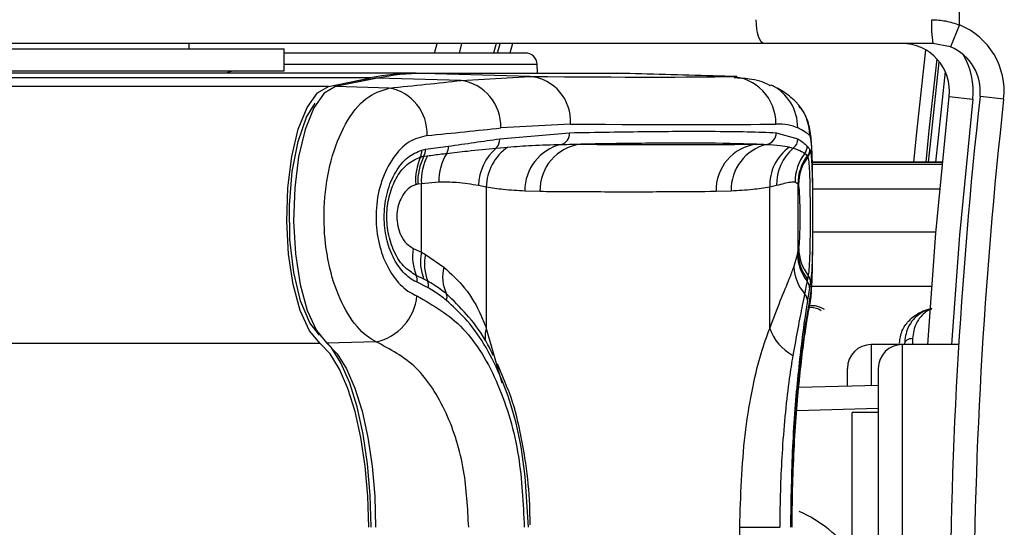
# Model space of a CAD drawing. Header units: millimetres. Extents: x 20 to 26059, y 28 to 17777.
# Tile 46 of 72: x 8870 to 8953, y 13274 to 13317. Entities that reach past the tile are written whole.
import ezdxf

# ---------------------------------------------------------------- set-up
doc = ezdxf.new("R2010")
doc.units = ezdxf.units.MM
doc.header["$LTSCALE"] = 2
doc.layers.add('COMPONENT_GEOMETRY', color=7, linetype='Continuous')
doc.styles.add('SLDTEXTSTYLE0', font='TXT', dxfattribs={"width": 0.75})
doc.dimstyles.new('SLDDIMSTYLE0', dxfattribs={"dimtxt": 150, "dimasz": 6.604, "dimexe": 0, "dimexo": 0.0625, "dimgap": 37.5, "dimtad": 0, "dimtih": 1, "dimtoh": 1, "dimdec": 0, "dimrnd": 1e-09, "dimzin": 12, "dimdsep": 46, "dimtxsty": 'SLDTEXTSTYLE0', "dimsah": 1, "dimcen": 0.09, "dimadec": 0, "dimazin": 3, "dimtfac": 1, "dimtdec": 0, "dimtofl": 0, "dimtmove": 0, "dimatfit": 3, "dimfxl": 1, "dimfrac": 2, "dimtolj": 1, "dimtzin": 12, "dimarcsym": 0})

# ---------------------------------------------------------------- blocks, each defined once
blk = doc.blocks.new('_D')
at = {"layer": 'COMPONENT_GEOMETRY', "color": 7}
for p, q in [((8742.94, 17777.249), (8697.237, 17777.249)), ((8697.237, 17777.249), (8697.237, 17539.124)), ((9453.981, 17777.249), (9499.684, 17777.249)), ((9499.684, 17777.249), (9499.684, 17539.124)), ((2197.171, 13286.242), (2197.171, 17567.557)), ((15999.75, 13309.49), (15999.75, 17567.557)), ((2197.171, 17561.207), (8621.169, 17561.207)), ((15999.75, 17561.207), (9575.752, 17561.207)), ((8697.237, 17539.124), (8742.94, 17539.124)), ((9499.684, 17539.124), (9453.981, 17539.124))]:
    blk.add_line(p, q, dxfattribs=at)
for points in [[(2197.171, 17561.207), (2203.775, 17560.191), (2203.775, 17562.223)], [(15999.75, 17561.207), (15993.146, 17562.223), (15993.146, 17560.191)]]:
    blk.add_solid(points, dxfattribs=at)
at = {"layer": 'COMPONENT_GEOMETRY', "color": 7, "char_height": 150, "attachment_point": 1, "style": 'SLDTEXTSTYLE0'}
for s, insert in [('22\'7.70"', (8742.94, 17732.484)), ('6901mm', (8689.294, 17508.057))]:
    blk.add_mtext(s, dxfattribs=dict(at, insert=insert))

msp = doc.modelspace()

# ---------------------------------------------------------------- linework, layer by layer
at = {"color": 7, "linetype": 'Continuous', "lineweight": 25}
for p, q in [((8948.894, 13316.494), (8948.894, 13326.932)), ((8948.894, 13316.494), (8948.144, 13314.64)), ((8932.477, 13314.932), (8847.661, 13314.932)), ((8884.078, 13314.482), (8884.078, 13314.932)), ((8884.078, 13314.482), (8884.078, 13314.932)), ((8904.734, 13314.132), (8904.941, 13314.932)), ((8907.009, 13314.932), (8906.8, 13314.132)), ((8909.91, 13314.932), (8909.698, 13314.132)), ((8946.642, 13314.932), (8932.477, 13314.932)), ((8948.144, 13314.64), (8946.642, 13314.932)), ((8856.347, 13314.482), (8892.078, 13314.482)), ((8892.078, 13312.632), (8892.078, 13314.482)), ((8912.366, 13314.132), (8892.078, 13314.132)), ((8913.404, 13312.432), (8913.364, 13313.184)), ((8903.194, 13312.432), (8509.312, 13312.432)), ((8856.347, 13312.632), (8892.078, 13312.632)), ((8903.194, 13312.432), (8920.046, 13312.432)), ((8920.609, 13312.416), (8903.757, 13312.416)), ((8903.772, 13312.416), (8903.757, 13312.416)), ((8912.772, 13312.165), (8903.772, 13312.416)), ((8920.624, 13312.416), (8903.772, 13312.416)), ((8906.959, 13311.83), (8912.772, 13312.165)), ((8920.624, 13312.416), (8920.609, 13312.416)), ((8929.623, 13312.165), (8920.624, 13312.416)), ((8930.154, 13312.157), (8921.155, 13312.409)), ((8899.342, 13312.042), (7646.905, 13312.042)), ((8895.824, 13311.33), (8899.342, 13312.042)), ((8899.801, 13312.016), (8896.282, 13311.303)), ((8899.92, 13312.026), (8896.402, 13311.313)), ((8906.959, 13311.83), (8899.92, 13312.026)), ((8932.988, 13311.473), (8933.084, 13311.427)), ((8900.904, 13311.188), (8896.402, 13311.313)), ((8948.018, 13310.489), (8950.006, 13310.268)), ((8952.606, 13310.268), (8950.618, 13310.489)), ((8916.169, 13308.166), (8910.307, 13307.842)), ((8910.213, 13306.925), (8916.091, 13307.436)), ((8933.479, 13307.436), (8935.3, 13306.925)), ((8903.656, 13305.98), (8903.961, 13306.04)), ((8903.961, 13306.04), (8905.893, 13306.308)), ((8909.925, 13306.139), (8910.899, 13306.227)), ((8934.581, 13306.227), (8934.909, 13306.139)), ((8936.078, 13306.308), (8936.301, 13306.04)), ((8936.301, 13306.04), (8936.329, 13305.981)), ((8903.837, 13305.453), (8904.132, 13305.494)), ((8936.077, 13305.494), (8936.107, 13305.453)), ((8936.107, 13305.453), (8936.133, 13305.4)), ((8947.438, 13304.948), (8936.513, 13304.948)), ((8903.628, 13303.147), (8903.335, 13303.107)), ((8905.092, 13303.279), (8903.628, 13303.147)), ((8903.628, 13297.387), (8903.628, 13303.147)), ((8935.3, 13303.147), (8935.052, 13303.279)), ((8935.3, 13303.147), (8935.3, 13297.387)), ((8935.331, 13303.107), (8935.3, 13303.147)), ((8935.348, 13303.075), (8935.331, 13303.107)), ((8909.084, 13302.863), (8908.432, 13302.993)), ((8909.084, 13302.863), (8909.084, 13290.993)), ((8913.6, 13302.488), (8912.329, 13302.53)), ((8929.681, 13302.53), (8928.411, 13302.488)), ((8933.504, 13302.993), (8932.927, 13302.863)), ((8932.927, 13290.993), (8932.927, 13302.863)), ((8902.946, 13297.716), (8903.628, 13297.387)), ((8903.628, 13297.387), (8903.96, 13297.196)), ((8935.26, 13297.195), (8935.3, 13297.387)), ((8935.3, 13297.387), (8935.37, 13297.716)), ((8903.96, 13297.196), (8905.5, 13296.14)), ((8934.947, 13296.14), (8935.26, 13297.195)), ((8903.83, 13295.139), (8903.199, 13295.442)), ((8904.201, 13294.401), (8903.258, 13294.874)), ((8904.161, 13294.96), (8903.83, 13295.139)), ((8936.107, 13295.139), (8936.073, 13294.959)), ((8936.166, 13295.442), (8936.107, 13295.139)), ((8936.365, 13294.874), (8936.277, 13294.401)), ((8899.819, 13289.859), (8895.683, 13289.748)), ((8944.06, 13289.632), (8941.46, 13289.632)), ((8948.82, 13289.632), (8944.06, 13289.632)), ((8910.675, 13286.434), (8910.022, 13288.018)), ((8939.46, 13286.165), (8939.46, 13287.631)), ((8942.06, 13287.632), (8942.06, 13241.232)), ((8935.37, 13286.058), (8942.06, 13286.233)), ((8942.06, 13283.932), (8939.86, 13283.932)), ((8939.86, 13244.932), (8939.86, 13283.932)), ((8934.826, 13274.279), (8934.828, 13275.131)), ((8930.404, 13254.585), (8930.404, 13274.28)), ((8930.404, 13274.28), (8933.778, 13274.28))]:
    msp.add_line(p, q, dxfattribs=at)
at = {"color": 8, "linetype": 'Continuous', "lineweight": 25}
for p, q in [((8910.036, 13314.132), (8910.249, 13314.932)), ((8911.285, 13314.932), (8911.071, 13314.132)), ((8892.078, 13313.184), (8913.364, 13313.184)), ((8929.623, 13312.165), (8929.947, 13312.142)), ((8895.824, 13311.33), (7372.463, 13311.33)), ((8947.438, 13304.947), (8936.513, 13304.947)), ((8936.518, 13304.803), (8947.424, 13304.803)), ((8947.224, 13302.694), (8936.547, 13302.694)), ((8946.906, 13299.083), (8936.554, 13299.083)), ((8946.549, 13294.508), (8936.455, 13294.508)), ((8909.084, 13290.993), (8910.379, 13286.416)), ((8944.95, 13290.141), (8944.95, 13289.632)), ((8895.104, 13289.732), (7373.214, 13289.732)), ((8941.46, 13289.632), (8941.46, 13286.217)), ((8944.06, 13289.632), (8944.06, 13239.232)), ((8942.06, 13284.256), (8935.203, 13284.076))]:
    msp.add_line(p, q, dxfattribs=at)
at = {"color": 7, "linetype": 'Continuous', "lineweight": 25, "flags": 128}
for points in [[(8932.477, 13314.932), (8932.344, 13314.971), (8932.215, 13315.084), (8932.097, 13315.269), (8931.994, 13315.518), (8931.908, 13315.821), (8931.845, 13316.167), (8931.806, 13316.542), (8931.793, 13316.932)], [(8946.972, 13313.655), (8946.311, 13307.632), (8946.045, 13304.948)], [(8920.866, 13312.414), (8920.528, 13312.426), (8920.046, 13312.432)], [(8921.155, 13312.409), (8921.105, 13312.41), (8920.624, 13312.416)], [(8895.104, 13289.732), (8894.21, 13290.798), (8893.437, 13292.483), (8892.837, 13294.679), (8892.447, 13297.244), (8892.294, 13300.01), (8892.387, 13302.799), (8892.72, 13305.429), (8893.271, 13307.731), (8894.006, 13309.554), (8894.875, 13310.78), (8895.824, 13311.33)], [(8899.92, 13312.026), (8899.808, 13312.017), (8899.801, 13312.016)], [(8896.402, 13311.313), (8895.455, 13310.764), (8894.587, 13309.54), (8893.853, 13307.72), (8893.302, 13305.422), (8892.97, 13302.795), (8892.877, 13300.011), (8893.03, 13297.248), (8893.419, 13294.687), (8894.019, 13292.494), (8894.79, 13290.812), (8895.683, 13289.748)], [(8896.402, 13311.313), (8896.29, 13311.305), (8896.282, 13311.303)], [(8895.056, 13290.412), (8894.236, 13291.467), (8893.458, 13293.304), (8892.886, 13295.694), (8892.565, 13298.449), (8892.521, 13301.354), (8892.756, 13304.181), (8893.253, 13306.708), (8893.972, 13308.736), (8894.698, 13309.928)], [(8946.224, 13289.632), (8946.9, 13299.006), (8948.018, 13310.489)], [(8899.407, 13274.28), (8899.331, 13276.985), (8899.103, 13279.619), (8898.731, 13282.11), (8898.223, 13284.392), (8897.594, 13286.404), (8896.86, 13288.092), (8896.041, 13289.412), (8895.159, 13290.327)], [(8899.195, 13274.28), (8899.121, 13276.885), (8898.902, 13279.421), (8898.543, 13281.819), (8898.054, 13284.017), (8897.449, 13285.954), (8896.742, 13287.58), (8895.953, 13288.851), (8895.104, 13289.732)], [(8895.683, 13289.748), (8896.534, 13288.865), (8897.323, 13287.593), (8898.03, 13285.966), (8898.637, 13284.027), (8899.126, 13281.827), (8899.485, 13279.426), (8899.704, 13276.888), (8899.778, 13274.28)]]:
    msp.add_lwpolyline(points, dxfattribs=at)
at = {"color": 8, "linetype": 'Continuous', "lineweight": 25, "flags": 128}
for points in [[(8945.041, 13304.948), (8945.317, 13307.734), (8946.052, 13314.39)], [(8946.294, 13304.948), (8946.527, 13307.3), (8947.192, 13313.398)], [(8947.686, 13312.582), (8947.059, 13306.747), (8946.881, 13304.948)], [(8950.006, 13310.268), (8948.893, 13298.84), (8948.228, 13289.632)], [(8936.282, 13292.885), (8936.307, 13293.012), (8936.365, 13293.721)]]:
    msp.add_lwpolyline(points, dxfattribs=at)
at = {"color": 7, "linetype": 'Continuous', "lineweight": 25}
for centre, radius, start, end in [((8957.278, 13316.433), 10.741, 177.33767, 188.03389), ((8946.642, 13310.932), 6, 353.64351, 67.95834), ((8944.042, 13310.932), 4, 353.64351, 90), ((8946.642, 13310.932), 4, 353.64351, 67.95834), ((8912.366, 13313.132), 1, 3, 90), ((8888.078, 13310.632), 2, 90, 115.84193), ((8903.208, 13293.065), 19.367, 90.04064, 101.51413), ((8903.786, 13293.051), 19.365, 90.04064, 101.51413), ((8912.396, 13308.403), 3.781, 356.40853, 84.29241), ((8929.48, 13308.2), 3.968, 359.51924, 87.92775), ((8906.408, 13307.968), 3.901, 358.13636, 81.88777), ((8900.235, 13307.379), 3.868, 357.34113, 80.04689), ((8932.309, 13307.215), 3.979, 359.76867, 45.55817), ((9364.06, 13264.432), 416, 173.64351, 186.35649), ((9364.06, 13264.432), 414, 173.64351, 186.35649), ((8915.123, 13307.386), 0.969, 286.04361, 2.93099), ((8932.482, 13307.431), 0.997, 281.80461, 0.27681), ((8909.186, 13306.855), 1.029, 315.87423, 3.88558), ((8916.306, 13302.585), 3.977, 103.30357, 180.78386), ((8917.513, 13302.587), 3.915, 97.06818, 181.46145), ((8932.313, 13302.598), 3.904, 97.05991, 181.62478), ((8933.587, 13302.653), 3.908, 103.336, 181.79548), ((8934.29, 13306.936), 1.01, 307.82353, 359.37243), ((8902.574, 13305.861), 1.088, 334.84587, 6.25963), ((8902.831, 13305.972), 1.132, 332.74853, 3.462), ((8909.577, 13303.352), 4.486, 148.41073, 180.93672), ((8904.782, 13306.242), 1.114, 331.00192, 3.39732), ((8912.655, 13302.916), 4.223, 130.26035, 178.95297), ((8913.249, 13302.787), 4.166, 124.33935, 178.96004), ((8936.873, 13303.011), 3.949, 125.47828, 182.14693), ((8937.484, 13303.102), 3.982, 130.29491, 181.56228), ((8939.081, 13303.271), 4.028, 142.87757, 179.8906), ((8935.076, 13306.315), 1.002, 322.29218, 359.59421), ((8935.302, 13306.045), 1, 323.68406, 359.69217), ((8935.341, 13305.991), 0.988, 323.23482, 359.41993), ((8907.497, 13303.528), 4.359, 154.59031, 185.98932), ((8907.857, 13303.367), 4.53, 152.56478, 183.28415), ((8908.142, 13303.404), 4.522, 152.47517, 183.26788), ((8939.303, 13303.124), 4.002, 143.69598, 179.68019), ((8939.332, 13303.086), 4.001, 143.71628, 179.69408), ((8939.308, 13303.034), 3.96, 143.2992, 179.40219), ((8906.974, 13297.012), 4.089, 170.08551, 202.58151), ((8907.498, 13296.602), 3.949, 168.53284, 201.75053), ((8939.086, 13297.477), 3.786, 181.35497, 218.12973), ((8939.213, 13297.785), 3.844, 181.0211, 217.55288), ((8907.772, 13296.412), 3.892, 168.38158, 201.91019), ((8939.046, 13297.306), 3.788, 181.6769, 218.28278), ((8908.976, 13295.359), 3.563, 167.33467, 204.14342), ((8938.742, 13296.383), 3.802, 183.67687, 220.75598), ((8902.255, 13295.057), 1.019, 349.66592, 22.22909), ((8903.262, 13294.615), 0.963, 347.16351, 20.97791), ((8935.346, 13294.377), 0.931, 1.45924, 38.72588), ((8935.409, 13294.858), 0.956, 0.95574, 37.68101), ((8898.851, 13294.179), 4.427, 282.62783, 354.05747), ((8904.937, 13293.598), 0.844, 342.33806, 21.08196), ((8935.219, 13293.3), 0.88, 2.71654, 43.10513), ((8936.841, 13292.388), 4.156, 199.60535, 241.68799), ((8941.46, 13287.632), 2, 90, 180), ((8944.06, 13287.632), 2, 90, 180), ((8931.06, 13265.663), 10.852, 35.8087, 66.45018)]:
    msp.add_arc(centre, radius, start, end, dxfattribs=at)
at = {"color": 8, "linetype": 'Continuous', "lineweight": 25}
for centre, radius, start, end in [((8944.042, 13310.932), 6, 353.64351, 30.94155), ((8931.321, 13307.884), 3.957, 359.38548, 63.55106), ((8911.309, 13290.295), 2.331, 162.58052, 188.97565)]:
    msp.add_arc(centre, radius, start, end, dxfattribs=at)
at = {"color": 7, "linetype": 'Continuous', "lineweight": 25}
for centre, major_axis, ratio, start_param, end_param in [((8774.878, 13316.247), (157.8, -3.879), 0.009032, 5.775686, 6.086346), ((8774.781, 13318.335), (157.8, -0.08), 0.07469, 5.638481, 5.705352), ((8774.779, 13312.249), (161.8, -3.879), 0.008809, 5.775675, 6.086335), ((8774.779, 13314.346), (161.8, -0.08), 0.072843, 5.63848, 5.70535), ((8774.779, 13314.346), (161.799, -7.72), 0.055046, 0.062668, 0.129538)]:
    msp.add_ellipse(centre, major_axis=major_axis, ratio=ratio, start_param=start_param, end_param=end_param, dxfattribs=at)
for points, knots in [([(8946.549, 13316.932), (8946.943, 13316.914), (8947.744, 13316.878), (8948.506, 13316.623), (8948.894, 13316.494)], [0, 0, 0, 0, 0.491259, 1, 1, 1, 1]), ([(8932.96, 13311.372), (8932.951, 13311.378), (8932.401, 13311.736), (8931.335, 13311.969), (8930.357, 13312.021), (8929.938, 13312.043)], [0, 0, 0, 0, 0.0101405, 0.5768475, 1, 1, 1, 1]), ([(8935.109, 13310.042), (8934.933, 13310.203), (8934.376, 13310.709), (8933.717, 13311.103), (8933.214, 13311.361), (8933.076, 13311.431)], [0, 0, 0, 0, 0.25234, 0.79638, 1, 1, 1, 1]), ([(8899.819, 13289.859), (8899.564, 13290.007), (8898.707, 13290.506), (8897.392, 13292.071), (8896.167, 13294.793), (8895.468, 13298.07), (8895.37, 13301.652), (8895.943, 13305.235), (8897.178, 13308.319), (8898.913, 13310.553), (8900.241, 13310.977), (8900.904, 13311.188)], [0, 0, 0, 0, 0.049826, 0.167561, 0.280578, 0.391781, 0.505299, 0.624319, 0.748663, 0.874604, 1, 1, 1, 1]), ([(8936.555, 13300.246), (8936.555, 13300.523), (8936.557, 13301.483), (8936.547, 13303.111), (8936.523, 13304.918), (8936.456, 13306.476), (8936.398, 13307.381), (8936.148, 13308.388), (8935.865, 13309.116), (8935.532, 13309.504), (8935.407, 13309.649)], [0, 0, 0, 0, 0.068059, 0.235677, 0.407008, 0.586834, 0.791974, 0.871668, 0.951777, 1, 1, 1, 1]), ([(8935.278, 13307.842), (8935.023, 13307.941), (8934.511, 13308.141), (8933.803, 13308.158), (8933.448, 13308.166)], [0, 0, 0, 0, 0.4994335, 1, 1, 1, 1]), ([(8904.099, 13307.199), (8903.584, 13307.069), (8902.557, 13306.808), (8901.197, 13305.412), (8900.217, 13303.465), (8899.756, 13301.183), (8899.835, 13298.898), (8900.394, 13296.817), (8901.363, 13295.1), (8902.391, 13294.124), (8903.056, 13293.814), (8903.255, 13293.721)], [0, 0, 0, 0, 0.128283, 0.255896, 0.379754, 0.496488, 0.607307, 0.716724, 0.829647, 0.949094, 1, 1, 1, 1]), ([(8916.091, 13307.436), (8918.347, 13307.475), (8922.858, 13307.553), (8927.635, 13307.565), (8931.188, 13307.527), (8932.714, 13307.466), (8933.479, 13307.436)], [0, 0, 0, 0, 0.2879422, 0.5758847, 0.7874743, 1, 1, 1, 1]), ([(8936.365, 13293.721), (8936.403, 13293.996), (8936.478, 13294.545), (8936.53, 13296.281), (8936.553, 13298.434), (8936.557, 13300.752), (8936.548, 13302.949), (8936.521, 13304.86), (8936.461, 13306.326), (8936.378, 13307.043), (8936.309, 13307.162), (8936.288, 13307.199)], [0, 0, 0, 0, 0.126223, 0.251631, 0.371826, 0.485006, 0.594424, 0.705157, 0.821324, 0.944386, 1, 1, 1, 1]), ([(8905.893, 13306.308), (8906.632, 13306.412), (8908.109, 13306.619), (8909.512, 13306.823), (8910.213, 13306.925)], [0, 0, 0, 0, 0.499862, 1, 1, 1, 1]), ([(8910.899, 13306.227), (8911.575, 13306.28), (8913.121, 13306.401), (8914.573, 13306.436), (8915.391, 13306.455)], [0, 0, 0, 0, 0.437506, 1, 1, 1, 1]), ([(8915.391, 13306.455), (8915.695, 13306.457), (8916.249, 13306.462), (8916.789, 13306.469), (8917.031, 13306.472)], [0, 0, 0, 0, 0.550084, 1, 1, 1, 1]), ([(8931.833, 13306.472), (8930.369, 13306.51), (8927.706, 13306.577), (8922.44, 13306.557), (8918.653, 13306.498), (8917.031, 13306.472)], [0, 0, 0, 0, 0.411197, 0.74781, 1, 1, 1, 1]), ([(8917.031, 13306.472), (8917.39, 13306.469), (8919.412, 13306.45), (8923.097, 13306.432), (8927.672, 13306.438), (8930.584, 13306.462), (8931.833, 13306.472)], [0, 0, 0, 0, 0.072703, 0.409757, 0.746813, 1, 1, 1, 1]), ([(8931.833, 13306.472), (8931.994, 13306.469), (8932.286, 13306.462), (8932.562, 13306.457), (8932.686, 13306.455)], [0, 0, 0, 0, 0.5500841, 1, 1, 1, 1]), ([(8932.686, 13306.455), (8933.069, 13306.436), (8933.751, 13306.401), (8934.328, 13306.28), (8934.581, 13306.227)], [0, 0, 0, 0, 0.562494, 1, 1, 1, 1]), ([(8935.3, 13306.925), (8935.452, 13306.823), (8935.756, 13306.62), (8935.971, 13306.412), (8936.078, 13306.308)], [0, 0, 0, 0, 0.4998621, 1, 1, 1, 1]), ([(8903.258, 13294.874), (8903.192, 13294.905), (8902.739, 13295.117), (8901.96, 13295.765), (8901.114, 13297.103), (8900.59, 13298.754), (8900.434, 13300.601), (8900.704, 13302.514), (8901.413, 13304.204), (8902.447, 13305.474), (8903.253, 13305.811), (8903.656, 13305.98)], [0, 0, 0, 0, 0.021466, 0.146972, 0.265052, 0.37829, 0.491889, 0.612335, 0.742127, 0.871039, 1, 1, 1, 1]), ([(8904.132, 13305.494), (8904.528, 13305.547), (8905.075, 13305.62), (8905.608, 13305.684), (8905.756, 13305.702)], [0, 0, 0, 0, 0.7229315, 1, 1, 1, 1]), ([(8905.756, 13305.702), (8906.342, 13305.769), (8907.794, 13305.934), (8909.129, 13306.062), (8909.925, 13306.139)], [0, 0, 0, 0, 0.4033814, 1, 1, 1, 1]), ([(8934.909, 13306.139), (8935.164, 13306.053), (8935.547, 13305.924), (8935.788, 13305.758), (8935.869, 13305.702)], [0, 0, 0, 0, 0.665988, 1, 1, 1, 1]), ([(8935.869, 13305.702), (8935.925, 13305.655), (8936.002, 13305.589), (8936.061, 13305.515), (8936.077, 13305.494)], [0, 0, 0, 0, 0.722931, 1, 1, 1, 1]), ([(8936.329, 13305.981), (8936.363, 13305.814), (8936.432, 13305.48), (8936.493, 13304.218), (8936.525, 13302.531), (8936.535, 13300.618), (8936.53, 13298.764), (8936.508, 13297.113), (8936.463, 13295.772), (8936.409, 13295.12), (8936.371, 13294.907), (8936.365, 13294.874)], [0, 0, 0, 0, 0.128772, 0.257506, 0.386957, 0.507462, 0.621373, 0.734927, 0.852016, 0.977201, 1, 1, 1, 1]), ([(8903.199, 13295.442), (8902.826, 13295.671), (8902.079, 13296.129), (8901.224, 13297.515), (8900.747, 13299.178), (8900.681, 13300.887), (8900.971, 13302.463), (8901.564, 13303.812), (8902.443, 13304.92), (8903.17, 13305.231), (8903.56, 13305.398)], [0, 0, 0, 0, 0.136771, 0.2738047, 0.4000895, 0.5164073, 0.628045, 0.7408361, 0.8609888, 1, 1, 1, 1]), ([(8903.56, 13305.398), (8903.606, 13305.41), (8903.698, 13305.432), (8903.791, 13305.446), (8903.837, 13305.453)], [0, 0, 0, 0, 0.502419, 1, 1, 1, 1]), ([(8936.133, 13305.4), (8936.167, 13305.232), (8936.234, 13304.896), (8936.291, 13303.625), (8936.319, 13302.01), (8936.325, 13300.29), (8936.318, 13298.663), (8936.293, 13297.243), (8936.248, 13296.06), (8936.194, 13295.655), (8936.166, 13295.442)], [0, 0, 0, 0, 0.14005, 0.280395, 0.409802, 0.528506, 0.640305, 0.752924, 0.870839, 1, 1, 1, 1]), ([(8903.162, 13303.073), (8903.042, 13303.031), (8902.725, 13302.919), (8902.271, 13302.528), (8901.876, 13301.913), (8901.63, 13301.201), (8901.53, 13300.402), (8901.612, 13299.564), (8901.892, 13298.75), (8902.349, 13298.074), (8902.748, 13297.835), (8902.946, 13297.716)], [0, 0, 0, 0, 0.077485, 0.206091, 0.317362, 0.415605, 0.514532, 0.624244, 0.732937, 0.867116, 1, 1, 1, 1]), ([(8903.335, 13303.107), (8903.306, 13303.103), (8903.248, 13303.094), (8903.19, 13303.08), (8903.162, 13303.073)], [0, 0, 0, 0, 0.503349, 1, 1, 1, 1]), ([(8908.432, 13302.993), (8907.845, 13303.096), (8906.864, 13303.269), (8905.599, 13303.276), (8905.092, 13303.279)], [0, 0, 0, 0, 0.598892, 1, 1, 1, 1]), ([(8935.052, 13303.279), (8934.939, 13303.279), (8934.596, 13303.28), (8933.941, 13303.108), (8933.504, 13302.993)], [0, 0, 0, 0, 0.3319634, 1, 1, 1, 1]), ([(8935.37, 13297.716), (8935.379, 13297.764), (8935.405, 13297.906), (8935.439, 13298.309), (8935.467, 13298.942), (8935.483, 13299.669), (8935.488, 13300.5), (8935.479, 13301.36), (8935.453, 13302.169), (8935.411, 13302.807), (8935.369, 13302.986), (8935.348, 13303.075)], [0, 0, 0, 0, 0.061845, 0.1849, 0.290127, 0.388407, 0.48934, 0.604425, 0.718225, 0.859767, 1, 1, 1, 1]), ([(8912.329, 13302.53), (8911.725, 13302.562), (8910.642, 13302.62), (8909.561, 13302.789), (8909.084, 13302.863)], [0, 0, 0, 0, 0.558599, 1, 1, 1, 1]), ([(8928.411, 13302.488), (8927.161, 13302.477), (8924.247, 13302.453), (8919.669, 13302.448), (8915.982, 13302.465), (8913.958, 13302.484), (8913.6, 13302.488)], [0, 0, 0, 0, 0.253188, 0.590242, 0.927296, 1, 1, 1, 1]), ([(8932.927, 13302.863), (8932.449, 13302.789), (8931.368, 13302.62), (8930.286, 13302.562), (8929.681, 13302.53)], [0, 0, 0, 0, 0.441401, 1, 1, 1, 1]), ([(8936.278, 13292.893), (8936.292, 13292.954), (8936.374, 13293.303), (8936.431, 13293.972), (8936.508, 13295.174), (8936.54, 13296.964), (8936.555, 13298.693), (8936.555, 13299.832), (8936.555, 13300.246)], [0, 0, 0, 0, 0.028997, 0.165908, 0.42672, 0.643868, 0.870704, 1, 1, 1, 1]), ([(8905.5, 13296.14), (8906.116, 13295.585), (8907.363, 13294.46), (8908.45, 13292.624), (8908.947, 13291.347), (8909.084, 13290.993)], [0, 0, 0, 0, 0.4135472, 0.8378036, 1, 1, 1, 1]), ([(8932.927, 13290.993), (8933.231, 13291.796), (8933.848, 13293.423), (8934.536, 13295.027), (8934.836, 13295.838), (8934.947, 13296.14)], [0, 0, 0, 0, 0.379006, 0.768783, 1, 1, 1, 1]), ([(8905.725, 13293.902), (8905.371, 13294.169), (8904.864, 13294.553), (8904.325, 13294.865), (8904.161, 13294.96)], [0, 0, 0, 0, 0.6966683, 1, 1, 1, 1]), ([(8936.073, 13294.959), (8936.029, 13294.735), (8935.966, 13294.413), (8935.886, 13294.02), (8935.862, 13293.901)], [0, 0, 0, 0, 0.696657, 1, 1, 1, 1]), ([(8905.741, 13293.342), (8905.383, 13293.618), (8904.881, 13294.004), (8904.352, 13294.313), (8904.201, 13294.401)], [0, 0, 0, 0, 0.714143, 1, 1, 1, 1]), ([(8936.277, 13294.401), (8936.237, 13294.172), (8936.181, 13293.852), (8936.117, 13293.455), (8936.098, 13293.342)], [0, 0, 0, 0, 0.71409, 1, 1, 1, 1]), ([(8903.255, 13293.721), (8904.606, 13292.949), (8907.3, 13291.41), (8910.207, 13286.522), (8911.981, 13280.585), (8912.188, 13276.292), (8912.284, 13274.28)], [0, 0, 0, 0, 0.263204, 0.524727, 0.777185, 1, 1, 1, 1]), ([(8909.674, 13288.729), (8909.436, 13289.203), (8908.367, 13291.334), (8906.88, 13292.778), (8905.725, 13293.902)], [0, 0, 0, 0, 0.222458, 1, 1, 1, 1]), ([(8912.627, 13274.28), (8912.508, 13276.58), (8912.27, 13281.189), (8910.365, 13287.346), (8908.015, 13291.278), (8906.272, 13292.861), (8905.741, 13293.342)], [0, 0, 0, 0, 0.287424, 0.575721, 0.870977, 1, 1, 1, 1]), ([(8936.098, 13293.342), (8936.023, 13292.86), (8935.777, 13291.278), (8935.287, 13287.345), (8934.78, 13281.189), (8934.708, 13276.581), (8934.672, 13274.28)], [0, 0, 0, 0, 0.129083, 0.424338, 0.712561, 1, 1, 1, 1]), ([(8934.77, 13274.28), (8934.805, 13276.504), (8934.874, 13280.965), (8935.358, 13286.856), (8935.945, 13291.501), (8936.224, 13292.975), (8936.365, 13293.721)], [0, 0, 0, 0, 0.246039, 0.493344, 0.74369, 1, 1, 1, 1]), ([(8935.862, 13293.901), (8935.797, 13293.589), (8935.528, 13292.282), (8935.155, 13290.265), (8934.87, 13288.729)], [0, 0, 0, 0, 0.238761, 1, 1, 1, 1]), ([(8934.828, 13275.131), (8934.827, 13275.483), (8934.826, 13276.977), (8934.914, 13279.576), (8935.086, 13282.781), (8935.323, 13285.718), (8935.593, 13288.278), (8935.87, 13290.417), (8936.1, 13291.913), (8936.246, 13292.715), (8936.279, 13292.866), (8936.283, 13292.885)], [0, 0, 0, 0, 0.0415897, 0.1765045, 0.312002, 0.4475673, 0.5844381, 0.7219281, 0.8604532, 0.9826968, 1, 1, 1, 1]), ([(8937.537, 13292.585), (8937.321, 13292.692), (8936.952, 13292.876), (8936.511, 13292.899), (8936.327, 13292.909)], [0, 0, 0, 0, 0.582959, 1, 1, 1, 1]), ([(8946.551, 13292.656), (8946.518, 13292.651), (8946.223, 13292.606), (8945.655, 13292.316), (8944.989, 13291.778), (8944.404, 13290.895), (8944.314, 13290.169), (8944.26, 13289.728)], [0, 0, 0, 0, 0.019593, 0.174111, 0.402339, 0.637038, 1, 1, 1, 1]), ([(8930.404, 13274.28), (8930.489, 13276.918), (8930.615, 13280.861), (8931.391, 13285.661), (8932.094, 13288.695), (8932.678, 13290.307), (8932.927, 13290.993)], [0, 0, 0, 0, 0.419372, 0.626845, 0.841167, 1, 1, 1, 1]), ([(8907.603, 13274.28), (8907.521, 13275.894), (8907.346, 13279.332), (8905.833, 13284.094), (8903.329, 13288.019), (8900.992, 13289.244), (8899.819, 13289.859)], [0, 0, 0, 0, 0.223488, 0.476086, 0.737075, 1, 1, 1, 1]), ([(8944.95, 13290.141), (8944.859, 13290.134), (8944.675, 13290.119), (8944.443, 13290.004), (8944.306, 13289.863), (8944.272, 13289.764), (8944.26, 13289.728)], [0, 0, 0, 0, 0.279636, 0.559272, 0.838908, 1, 1, 1, 1]), ([(8934.87, 13288.729), (8934.77, 13288.096), (8934.402, 13285.789), (8933.953, 13281.232), (8933.785, 13276.803), (8933.779, 13274.58), (8933.778, 13274.28)], [0, 0, 0, 0, 0.159037, 0.579884, 0.943274, 1, 1, 1, 1]), ([(8912.764, 13274.477), (8912.765, 13274.751), (8912.767, 13276.192), (8912.561, 13278.853), (8911.979, 13282.313), (8911.334, 13284.892), (8910.795, 13286.153), (8910.675, 13286.434)], [0, 0, 0, 0, 0.064396, 0.339046, 0.627603, 0.917108, 1, 1, 1, 1])]:
    msp.add_open_spline(points, degree=3, knots=knots, dxfattribs=at)
at = {"color": 8, "linetype": 'Continuous', "lineweight": 25}
for points, knots in [([(8937.246, 13292.463), (8937.193, 13292.502), (8937.023, 13292.625), (8936.657, 13292.744), (8936.346, 13292.761), (8936.209, 13292.768)], [0, 0, 0, 0, 0.204755, 0.650577, 1, 1, 1, 1]), ([(8943.84, 13289.757), (8943.888, 13290.116), (8943.978, 13290.781), (8944.57, 13291.63), (8945.319, 13292.232), (8946.035, 13292.57), (8946.449, 13292.627), (8946.55, 13292.641)], [0, 0, 0, 0, 0.282513, 0.524655, 0.768568, 0.943513, 1, 1, 1, 1]), ([(8946.548, 13292.615), (8946.48, 13292.591), (8946.191, 13292.488), (8945.708, 13292.096), (8945.102, 13291.323), (8945.007, 13290.582), (8944.95, 13290.141)], [0, 0, 0, 0, 0.056154, 0.237467, 0.545947, 1, 1, 1, 1])]:
    msp.add_open_spline(points, degree=3, knots=knots, dxfattribs=at)

# ---------------------------------------------------------------- dimensions: what is measured, and where the dimension line sits
at = {"layer": 'COMPONENT_GEOMETRY', "color": 7}
dim = msp.add_linear_dim(base=(2197.171, 17561.207), p1=(15999.75, 13306.95), p2=(2197.171, 13283.702), dimstyle='SLDDIMSTYLE0', dxfattribs=at)
dim.commit()
dim.dimension.update_dxf_attribs({"geometry": '_D', "text_midpoint": (9098.46, 17561.207), "dimtype": 160})

doc.saveas('drawing.dxf')
